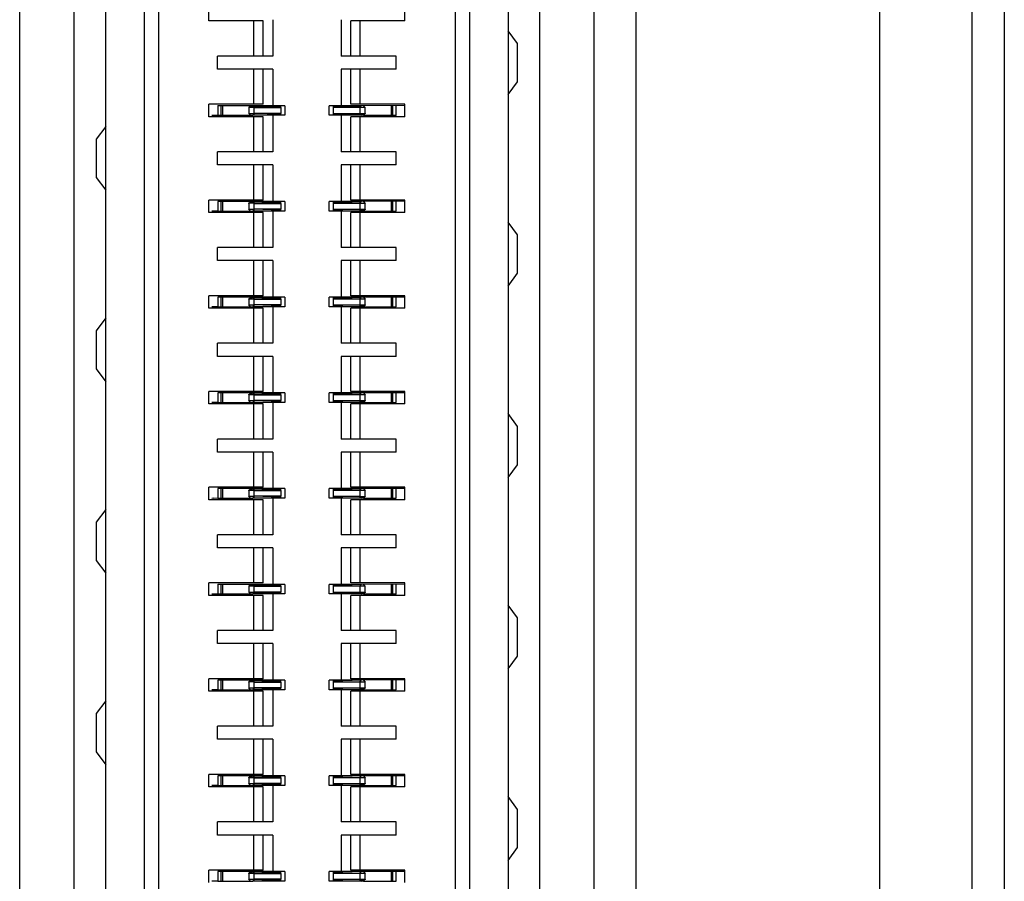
# Model space of a CAD drawing. Header units: inches. Extents: x 0 to 22, y 0 to 17.
# Tile 7 of 30: x 3.519 to 4.126, y 7.545 to 8.077. Entities that reach past the tile are written whole.
import ezdxf

# ---------------------------------------------------------------- set-up
doc = ezdxf.new("R2010")
doc.units = ezdxf.units.IN
doc.header["$LTSCALE"] = 1.21
doc.header["$MEASUREMENT"] = 0
doc.layers.get('0').update_dxf_attribs({"linetype": 'CONTINUOUS'})
doc.layers.add('DIMENSIONS', color=7, linetype='CONTINUOUS')
doc.styles.get("Standard").update_dxf_attribs({"font": 'txt', "width": 0.8})
doc.dimstyles.new('DIMSTYLE_2', dxfattribs={"dimtxt": 0.125, "dimasz": 0.18, "dimexe": 0.18, "dimexo": 0.0625, "dimgap": 0.09, "dimtad": 0, "dimtih": 1, "dimtoh": 1, "dimdec": 3, "dimzin": 4, "dimdsep": 46, "dimtxsty": 'STANDARD', "dimblk": '_FILLED', "dimblk1": '_FILLED', "dimblk2": '_FILLED', "dimcen": 0.09, "dimadec": 0, "dimazin": 0, "dimtp": 0.01, "dimtm": 0.01, "dimtfac": 1, "dimtdec": 3, "dimtofl": 0, "dimtmove": 0, "dimatfit": 3, "dimldrblk": '_FILLED', "dimfxl": 1, "dimtolj": 1, "dimtzin": 4, "dimarcsym": 0})

# ---------------------------------------------------------------- blocks, each defined once
blk = doc.blocks.new('*D4')
at = {"layer": 'DIMENSIONS', "color": 2, "linetype": 'CONTINUOUS'}
blk.add_line((3.50824, 8.99497), (2.65644, 8.99497), dxfattribs=at)
at = {"layer": 'DIMENSIONS', "color": 2, "linetype": 'CONTINUOUS', "insert": (2.59394, 9.05747), "char_height": 0.125, "width": 1.325, "attachment_point": 3, "line_spacing_factor": 0.9}
blk.add_mtext('2.500{\\Ftxt.shx;\\W1.000000;\\H0.125000; }[63.51]', dxfattribs=at)
blk = doc.blocks.new('_FILLED')
at = {"color": 0, "linetype": 'BYBLOCK'}
blk.add_solid([(0, 0), (-1, 0.1736), (-1, -0.1736)], dxfattribs=at)

msp = doc.modelspace()

# ---------------------------------------------------------------- linework, layer by layer
at = {"color": 6, "linetype": 'CONTINUOUS'}
for p, q in [((4.12594, 11.43849), (4.12594, 6.37249)), ((4.04894, 11.36149), (4.04894, 6.44949)), ((3.87301, 7.07962), (3.87301, 9.02056)), ((3.51868, 7.23722), (3.51868, 8.86309)), ((3.79624, 7.26958), (3.79624, 8.8306)), ((3.59545, 8.79659), (3.59545, 7.3036)), ((3.63541, 8.07578), (3.63541, 8.08346)), ((3.75627, 8.07578), (3.75627, 8.08346)), ((3.66887, 8.07578), (3.63541, 8.07578)), ((3.66297, 8.05413), (3.66297, 8.07578)), ((3.66887, 8.05413), (3.66887, 8.07578)), ((3.67478, 8.07657), (3.67478, 8.05413)), ((3.7169, 8.07657), (3.7169, 8.05413)), ((3.75627, 8.07578), (3.72281, 8.07578)), ((3.72281, 8.05413), (3.72281, 8.07578)), ((3.72872, 8.05413), (3.72872, 8.07578)), ((3.82576, 8.0619), (3.81986, 8.06978)), ((3.82576, 8.03828), (3.82576, 8.0619)), ((3.67478, 8.05413), (3.64072, 8.05413)), ((3.64072, 8.04606), (3.64072, 8.05413)), ((3.75096, 8.05413), (3.7169, 8.05413)), ((3.75096, 8.04606), (3.75096, 8.05413)), ((3.67478, 8.04606), (3.64072, 8.04606)), ((3.66297, 8.0244), (3.66297, 8.04606)), ((3.66887, 8.0244), (3.66887, 8.04606)), ((3.67478, 8.04606), (3.67478, 8.02362)), ((3.75096, 8.04606), (3.7169, 8.04606)), ((3.7169, 8.04606), (3.7169, 8.02362)), ((3.72281, 8.0244), (3.72281, 8.04606)), ((3.72872, 8.0244), (3.72872, 8.04606)), ((3.81986, 8.03041), (3.82576, 8.03828)), ((3.66887, 8.0244), (3.63541, 8.0244)), ((3.63541, 8.01673), (3.63541, 8.0244)), ((3.64086, 8.02357), (3.64085, 8.01956)), ((3.66105, 8.02352), (3.64085, 8.02352)), ((3.64387, 8.01761), (3.64387, 8.02352)), ((3.65997, 8.02249), (3.65983, 8.02235)), ((3.65994, 8.02234), (3.65994, 8.01879)), ((3.66333, 8.01879), (3.66333, 8.02234)), ((3.68223, 8.02352), (3.6797, 8.02352)), ((3.68226, 8.02352), (3.68226, 8.01761)), ((3.70943, 8.02352), (3.70943, 8.01761)), ((3.71198, 8.02352), (3.70963, 8.02352)), ((3.75627, 8.0244), (3.72281, 8.0244)), ((3.72835, 8.02234), (3.72928, 8.02352)), ((3.73174, 8.02234), (3.72835, 8.02234)), ((3.72835, 8.02234), (3.72835, 8.01879)), ((3.75627, 8.02362), (3.72928, 8.02352)), ((3.73063, 8.02352), (3.73174, 8.02234)), ((3.73174, 8.01879), (3.73174, 8.02234)), ((3.74781, 8.02352), (3.74781, 8.01761)), ((3.75627, 8.01673), (3.75627, 8.0244)), ((3.66887, 8.01673), (3.63541, 8.01673)), ((3.63848, 8.01757), (3.63722, 8.01754)), ((3.64085, 8.01756), (3.63848, 8.01754)), ((3.64085, 8.01956), (3.64085, 8.01756)), ((3.64085, 8.01761), (3.6624, 8.01761)), ((3.65994, 8.01879), (3.66333, 8.01879)), ((3.66105, 8.01761), (3.65994, 8.01879)), ((3.66333, 8.01879), (3.6624, 8.01761)), ((3.66297, 7.99507), (3.66297, 8.01673)), ((3.66887, 7.99507), (3.66887, 8.01673)), ((3.67478, 8.01751), (3.67478, 7.99507)), ((3.68223, 8.01761), (3.6797, 8.01761)), ((3.71198, 8.01761), (3.70963, 8.01761)), ((3.7169, 8.01751), (3.7169, 7.99507)), ((3.75627, 8.01673), (3.72281, 8.01673)), ((3.72281, 7.99507), (3.72281, 8.01673)), ((3.72872, 7.99507), (3.72872, 8.01673)), ((3.73063, 8.01761), (3.75083, 8.01761)), ((3.73167, 8.0186), (3.73183, 8.01875)), ((3.57183, 8.01072), (3.56592, 8.00285)), ((3.56592, 8.00285), (3.56592, 7.97923)), ((3.67478, 7.99507), (3.64072, 7.99507)), ((3.64072, 7.987), (3.64072, 7.99507)), ((3.75096, 7.99507), (3.7169, 7.99507)), ((3.75096, 7.987), (3.75096, 7.99507)), ((3.67478, 7.987), (3.64072, 7.987)), ((3.66297, 7.96535), (3.66297, 7.987)), ((3.66887, 7.96535), (3.66887, 7.987)), ((3.67478, 7.987), (3.67478, 7.96456)), ((3.75096, 7.987), (3.7169, 7.987)), ((3.7169, 7.987), (3.7169, 7.96456)), ((3.72281, 7.96535), (3.72281, 7.987)), ((3.72872, 7.96535), (3.72872, 7.987)), ((3.56592, 7.97923), (3.57183, 7.97135)), ((3.66887, 7.96535), (3.63541, 7.96535)), ((3.63541, 7.95767), (3.63541, 7.96535)), ((3.64086, 7.96451), (3.64085, 7.96051)), ((3.66105, 7.96446), (3.64085, 7.96446)), ((3.64387, 7.95856), (3.64387, 7.96446)), ((3.65997, 7.96343), (3.65983, 7.96329)), ((3.65994, 7.96328), (3.65994, 7.95974)), ((3.66333, 7.95974), (3.66333, 7.96328)), ((3.68223, 7.96446), (3.6797, 7.96446)), ((3.68226, 7.96446), (3.68226, 7.95856)), ((3.70943, 7.96446), (3.70943, 7.95856)), ((3.71198, 7.96446), (3.70963, 7.96446)), ((3.75627, 7.96535), (3.72281, 7.96535)), ((3.72835, 7.96328), (3.72928, 7.96446)), ((3.73174, 7.96328), (3.72835, 7.96328)), ((3.72835, 7.96328), (3.72835, 7.95974)), ((3.75627, 7.96456), (3.72928, 7.96446)), ((3.73063, 7.96446), (3.73174, 7.96328)), ((3.73174, 7.95974), (3.73174, 7.96328)), ((3.74781, 7.96446), (3.74781, 7.95856)), ((3.75627, 7.95767), (3.75627, 7.96535)), ((3.66887, 7.95767), (3.63541, 7.95767)), ((3.63848, 7.95851), (3.63722, 7.95848)), ((3.64085, 7.95851), (3.63848, 7.95848)), ((3.64085, 7.96051), (3.64085, 7.95851)), ((3.64085, 7.95856), (3.6624, 7.95856)), ((3.65994, 7.95974), (3.66333, 7.95974)), ((3.66105, 7.95856), (3.65994, 7.95974)), ((3.66333, 7.95974), (3.6624, 7.95856)), ((3.66297, 7.93602), (3.66297, 7.95767)), ((3.66887, 7.93602), (3.66887, 7.95767)), ((3.67478, 7.95846), (3.67478, 7.93602)), ((3.68223, 7.95856), (3.6797, 7.95856)), ((3.71198, 7.95856), (3.70963, 7.95856)), ((3.7169, 7.95846), (3.7169, 7.93602)), ((3.75627, 7.95767), (3.72281, 7.95767)), ((3.72281, 7.93602), (3.72281, 7.95767)), ((3.72872, 7.93602), (3.72872, 7.95767)), ((3.73063, 7.95856), (3.75083, 7.95856)), ((3.73167, 7.95955), (3.73183, 7.9597)), ((3.82576, 7.94379), (3.81986, 7.95167)), ((3.82576, 7.92017), (3.82576, 7.94379)), ((3.67478, 7.93602), (3.64072, 7.93602)), ((3.64072, 7.92795), (3.64072, 7.93602)), ((3.75096, 7.93602), (3.7169, 7.93602)), ((3.75096, 7.92795), (3.75096, 7.93602)), ((3.67478, 7.92795), (3.64072, 7.92795)), ((3.66297, 7.90629), (3.66297, 7.92795)), ((3.66887, 7.90629), (3.66887, 7.92795)), ((3.67478, 7.92795), (3.67478, 7.9055)), ((3.75096, 7.92795), (3.7169, 7.92795)), ((3.7169, 7.92795), (3.7169, 7.9055)), ((3.72281, 7.90629), (3.72281, 7.92795)), ((3.72872, 7.90629), (3.72872, 7.92795)), ((3.81986, 7.9123), (3.82576, 7.92017)), ((3.66887, 7.90629), (3.63541, 7.90629)), ((3.63541, 7.89862), (3.63541, 7.90629)), ((3.64086, 7.90546), (3.64085, 7.90145)), ((3.66105, 7.90541), (3.64085, 7.90541)), ((3.64085, 7.90145), (3.64085, 7.89945)), ((3.64387, 7.8995), (3.64387, 7.90541)), ((3.65997, 7.90438), (3.65983, 7.90424)), ((3.65994, 7.90423), (3.65994, 7.90068)), ((3.66333, 7.90068), (3.66333, 7.90423)), ((3.68223, 7.90541), (3.6797, 7.90541)), ((3.68226, 7.90541), (3.68226, 7.8995)), ((3.70943, 7.90541), (3.70943, 7.8995)), ((3.71198, 7.90541), (3.70963, 7.90541)), ((3.75627, 7.90629), (3.72281, 7.90629)), ((3.72835, 7.90423), (3.72928, 7.90541)), ((3.73174, 7.90423), (3.72835, 7.90423)), ((3.72835, 7.90423), (3.72835, 7.90068)), ((3.75627, 7.9055), (3.72928, 7.90541)), ((3.73063, 7.90541), (3.73174, 7.90423)), ((3.73174, 7.90068), (3.73174, 7.90423)), ((3.74781, 7.90541), (3.74781, 7.8995)), ((3.75627, 7.89862), (3.75627, 7.90629)), ((3.66887, 7.89862), (3.63541, 7.89862)), ((3.63848, 7.89946), (3.63722, 7.89943)), ((3.64085, 7.89945), (3.63848, 7.89943)), ((3.64085, 7.8995), (3.6624, 7.8995)), ((3.65994, 7.90068), (3.66333, 7.90068)), ((3.66105, 7.8995), (3.65994, 7.90068)), ((3.66333, 7.90068), (3.6624, 7.8995)), ((3.66297, 7.87696), (3.66297, 7.89862)), ((3.66887, 7.87696), (3.66887, 7.89862)), ((3.67478, 7.8994), (3.67478, 7.87696)), ((3.68223, 7.8995), (3.6797, 7.8995)), ((3.71198, 7.8995), (3.70963, 7.8995)), ((3.7169, 7.8994), (3.7169, 7.87696)), ((3.75627, 7.89862), (3.72281, 7.89862)), ((3.72281, 7.87696), (3.72281, 7.89862)), ((3.72872, 7.87696), (3.72872, 7.89862)), ((3.73063, 7.8995), (3.75083, 7.8995)), ((3.73167, 7.90049), (3.73183, 7.90064)), ((3.57183, 7.89261), (3.56592, 7.88474)), ((3.56592, 7.88474), (3.56592, 7.86112)), ((3.67478, 7.87696), (3.64072, 7.87696)), ((3.64072, 7.86889), (3.64072, 7.87696)), ((3.75096, 7.87696), (3.7169, 7.87696)), ((3.75096, 7.86889), (3.75096, 7.87696)), ((3.67478, 7.86889), (3.64072, 7.86889)), ((3.66297, 7.84724), (3.66297, 7.86889)), ((3.66887, 7.84724), (3.66887, 7.86889)), ((3.67478, 7.86889), (3.67478, 7.84645)), ((3.75096, 7.86889), (3.7169, 7.86889)), ((3.7169, 7.86889), (3.7169, 7.84645)), ((3.72281, 7.84724), (3.72281, 7.86889)), ((3.72872, 7.84724), (3.72872, 7.86889)), ((3.56592, 7.86112), (3.57183, 7.85324)), ((3.66887, 7.84724), (3.63541, 7.84724)), ((3.63541, 7.83956), (3.63541, 7.84724)), ((3.64086, 7.8464), (3.64085, 7.8424)), ((3.66105, 7.84635), (3.64085, 7.84635)), ((3.64387, 7.84045), (3.64387, 7.84635)), ((3.68223, 7.84635), (3.6797, 7.84635)), ((3.68226, 7.84635), (3.68226, 7.84045)), ((3.70943, 7.84635), (3.70943, 7.84045)), ((3.71198, 7.84635), (3.70963, 7.84635)), ((3.75627, 7.84724), (3.72281, 7.84724)), ((3.72835, 7.84517), (3.72928, 7.84635)), ((3.75627, 7.84645), (3.72928, 7.84635)), ((3.73063, 7.84635), (3.73174, 7.84517)), ((3.74781, 7.84635), (3.74781, 7.84045)), ((3.75627, 7.83956), (3.75627, 7.84724)), ((3.63848, 7.8404), (3.63722, 7.84037)), ((3.64085, 7.8404), (3.63848, 7.84037)), ((3.64085, 7.8424), (3.64085, 7.8404)), ((3.64085, 7.84045), (3.6624, 7.84045)), ((3.65997, 7.84532), (3.65983, 7.84518)), ((3.65994, 7.84517), (3.65994, 7.84163)), ((3.65994, 7.84163), (3.66333, 7.84163)), ((3.66105, 7.84045), (3.65994, 7.84163)), ((3.66333, 7.84163), (3.6624, 7.84045)), ((3.66333, 7.84163), (3.66333, 7.84517)), ((3.67478, 7.84035), (3.67478, 7.81791)), ((3.68223, 7.84045), (3.6797, 7.84045)), ((3.71198, 7.84045), (3.70963, 7.84045)), ((3.7169, 7.84035), (3.7169, 7.81791)), ((3.73174, 7.84517), (3.72835, 7.84517)), ((3.72835, 7.84517), (3.72835, 7.84163)), ((3.73063, 7.84045), (3.75083, 7.84045)), ((3.73167, 7.84144), (3.73183, 7.84159)), ((3.73174, 7.84163), (3.73174, 7.84517)), ((3.66887, 7.83956), (3.63541, 7.83956)), ((3.66297, 7.81791), (3.66297, 7.83956)), ((3.66887, 7.81791), (3.66887, 7.83956)), ((3.75627, 7.83956), (3.72281, 7.83956)), ((3.72281, 7.81791), (3.72281, 7.83956)), ((3.72872, 7.81791), (3.72872, 7.83956)), ((3.82576, 7.82568), (3.81986, 7.83356)), ((3.82576, 7.80206), (3.82576, 7.82568)), ((3.67478, 7.81791), (3.64072, 7.81791)), ((3.64072, 7.80984), (3.64072, 7.81791)), ((3.75096, 7.81791), (3.7169, 7.81791)), ((3.75096, 7.80984), (3.75096, 7.81791)), ((3.67478, 7.80984), (3.64072, 7.80984)), ((3.66297, 7.78818), (3.66297, 7.80984)), ((3.66887, 7.78818), (3.66887, 7.80984)), ((3.67478, 7.80984), (3.67478, 7.78739)), ((3.75096, 7.80984), (3.7169, 7.80984)), ((3.7169, 7.80984), (3.7169, 7.78739)), ((3.72281, 7.78818), (3.72281, 7.80984)), ((3.72872, 7.78818), (3.72872, 7.80984)), ((3.81986, 7.79419), (3.82576, 7.80206)), ((3.66887, 7.78818), (3.63541, 7.78818)), ((3.63541, 7.7805), (3.63541, 7.78818)), ((3.64086, 7.78735), (3.64085, 7.78334)), ((3.66105, 7.7873), (3.64085, 7.7873)), ((3.64387, 7.78139), (3.64387, 7.7873)), ((3.65997, 7.78627), (3.65983, 7.78613)), ((3.65994, 7.78612), (3.65994, 7.78257)), ((3.66333, 7.78257), (3.66333, 7.78612)), ((3.68223, 7.7873), (3.6797, 7.7873)), ((3.68226, 7.7873), (3.68226, 7.78139)), ((3.70943, 7.7873), (3.70943, 7.78139)), ((3.71198, 7.7873), (3.70963, 7.7873)), ((3.75627, 7.78818), (3.72281, 7.78818)), ((3.72835, 7.78612), (3.72928, 7.7873)), ((3.73174, 7.78612), (3.72835, 7.78612)), ((3.72835, 7.78612), (3.72835, 7.78257)), ((3.75627, 7.78739), (3.72928, 7.7873)), ((3.73063, 7.7873), (3.73174, 7.78612)), ((3.73174, 7.78257), (3.73174, 7.78612)), ((3.74781, 7.7873), (3.74781, 7.78139)), ((3.75627, 7.7805), (3.75627, 7.78818)), ((3.66887, 7.7805), (3.63541, 7.7805)), ((3.63848, 7.78135), (3.63722, 7.78132)), ((3.64085, 7.78134), (3.63848, 7.78132)), ((3.64085, 7.78334), (3.64085, 7.78134)), ((3.64085, 7.78139), (3.6624, 7.78139)), ((3.65994, 7.78257), (3.66333, 7.78257)), ((3.66105, 7.78139), (3.65994, 7.78257)), ((3.66333, 7.78257), (3.6624, 7.78139)), ((3.66297, 7.75885), (3.66297, 7.7805)), ((3.66887, 7.75885), (3.66887, 7.7805)), ((3.67478, 7.78129), (3.67478, 7.75885)), ((3.68223, 7.78139), (3.6797, 7.78139)), ((3.71198, 7.78139), (3.70963, 7.78139)), ((3.7169, 7.78129), (3.7169, 7.75885)), ((3.75627, 7.7805), (3.72281, 7.7805)), ((3.72281, 7.75885), (3.72281, 7.7805)), ((3.72872, 7.75885), (3.72872, 7.7805)), ((3.73063, 7.78139), (3.75083, 7.78139)), ((3.73167, 7.78238), (3.73183, 7.78253)), ((3.57183, 7.7745), (3.56592, 7.76663)), ((3.56592, 7.76663), (3.56592, 7.743)), ((3.67478, 7.75885), (3.64072, 7.75885)), ((3.64072, 7.75078), (3.64072, 7.75885)), ((3.75096, 7.75885), (3.7169, 7.75885)), ((3.75096, 7.75078), (3.75096, 7.75885)), ((3.67478, 7.75078), (3.64072, 7.75078)), ((3.66297, 7.72913), (3.66297, 7.75078)), ((3.66887, 7.72913), (3.66887, 7.75078)), ((3.67478, 7.75078), (3.67478, 7.72834)), ((3.75096, 7.75078), (3.7169, 7.75078)), ((3.7169, 7.75078), (3.7169, 7.72834)), ((3.72281, 7.72913), (3.72281, 7.75078)), ((3.72872, 7.72913), (3.72872, 7.75078)), ((3.56592, 7.743), (3.57183, 7.73513)), ((3.66887, 7.72913), (3.63541, 7.72913)), ((3.63541, 7.72145), (3.63541, 7.72913)), ((3.64086, 7.72829), (3.64085, 7.72429)), ((3.66105, 7.72824), (3.64085, 7.72824)), ((3.64387, 7.72234), (3.64387, 7.72824)), ((3.65997, 7.72721), (3.65983, 7.72707)), ((3.65994, 7.72706), (3.65994, 7.72352)), ((3.66333, 7.72352), (3.66333, 7.72706)), ((3.68223, 7.72824), (3.6797, 7.72824)), ((3.68226, 7.72824), (3.68226, 7.72234)), ((3.70943, 7.72824), (3.70943, 7.72234)), ((3.71198, 7.72824), (3.70963, 7.72824)), ((3.75627, 7.72913), (3.72281, 7.72913)), ((3.72835, 7.72706), (3.72928, 7.72824)), ((3.73174, 7.72706), (3.72835, 7.72706)), ((3.72835, 7.72706), (3.72835, 7.72352)), ((3.75627, 7.72834), (3.72928, 7.72824)), ((3.73063, 7.72824), (3.73174, 7.72706)), ((3.73174, 7.72352), (3.73174, 7.72706)), ((3.74781, 7.72824), (3.74781, 7.72234)), ((3.75627, 7.72145), (3.75627, 7.72913)), ((3.66887, 7.72145), (3.63541, 7.72145)), ((3.63848, 7.72229), (3.63722, 7.72226)), ((3.64085, 7.72229), (3.63848, 7.72226)), ((3.64085, 7.72429), (3.64085, 7.72228)), ((3.64085, 7.72234), (3.6624, 7.72234)), ((3.65994, 7.72352), (3.66333, 7.72352)), ((3.66105, 7.72234), (3.65994, 7.72352)), ((3.66333, 7.72352), (3.6624, 7.72234)), ((3.66297, 7.6998), (3.66297, 7.72145)), ((3.66887, 7.6998), (3.66887, 7.72145)), ((3.67478, 7.72224), (3.67478, 7.6998)), ((3.68223, 7.72234), (3.6797, 7.72234)), ((3.71198, 7.72234), (3.70963, 7.72234)), ((3.7169, 7.72224), (3.7169, 7.6998)), ((3.75627, 7.72145), (3.72281, 7.72145)), ((3.72281, 7.6998), (3.72281, 7.72145)), ((3.72872, 7.6998), (3.72872, 7.72145)), ((3.73063, 7.72234), (3.75083, 7.72234)), ((3.73167, 7.72333), (3.73183, 7.72348)), ((3.82576, 7.70757), (3.81986, 7.71545)), ((3.82576, 7.68395), (3.82576, 7.70757)), ((3.67478, 7.6998), (3.64072, 7.6998)), ((3.64072, 7.69173), (3.64072, 7.6998)), ((3.75096, 7.6998), (3.7169, 7.6998)), ((3.75096, 7.69173), (3.75096, 7.6998)), ((3.67478, 7.69173), (3.64072, 7.69173)), ((3.66297, 7.67007), (3.66297, 7.69173)), ((3.66887, 7.67007), (3.66887, 7.69173)), ((3.67478, 7.69173), (3.67478, 7.66928)), ((3.75096, 7.69173), (3.7169, 7.69173)), ((3.7169, 7.69173), (3.7169, 7.66928)), ((3.72281, 7.67007), (3.72281, 7.69173)), ((3.72872, 7.67007), (3.72872, 7.69173)), ((3.81986, 7.67608), (3.82576, 7.68395)), ((3.66887, 7.67007), (3.63541, 7.67007)), ((3.63541, 7.66239), (3.63541, 7.67007)), ((3.75627, 7.67007), (3.72281, 7.67007)), ((3.75627, 7.66239), (3.75627, 7.67007)), ((3.64086, 7.66924), (3.64085, 7.66523)), ((3.66105, 7.66919), (3.64085, 7.66919)), ((3.64085, 7.66523), (3.64085, 7.66323)), ((3.64387, 7.66328), (3.64387, 7.66919)), ((3.65997, 7.66816), (3.65983, 7.66802)), ((3.65994, 7.668), (3.65994, 7.66446)), ((3.65994, 7.66446), (3.66333, 7.66446)), ((3.66105, 7.66328), (3.65994, 7.66446)), ((3.66333, 7.66446), (3.6624, 7.66328)), ((3.66333, 7.66446), (3.66333, 7.668)), ((3.68223, 7.66919), (3.6797, 7.66919)), ((3.68226, 7.66919), (3.68226, 7.66328)), ((3.70943, 7.66919), (3.70943, 7.66328)), ((3.71198, 7.66919), (3.70963, 7.66919)), ((3.72835, 7.668), (3.72928, 7.66919)), ((3.73174, 7.668), (3.72835, 7.668)), ((3.72835, 7.668), (3.72835, 7.66446)), ((3.75627, 7.66928), (3.72928, 7.66919)), ((3.73063, 7.66919), (3.73174, 7.668)), ((3.73167, 7.66427), (3.73183, 7.66442)), ((3.73174, 7.66446), (3.73174, 7.668)), ((3.74781, 7.66919), (3.74781, 7.66328)), ((3.66887, 7.66239), (3.63541, 7.66239)), ((3.63848, 7.66324), (3.63722, 7.66321)), ((3.64085, 7.66323), (3.63848, 7.66321)), ((3.64085, 7.66328), (3.6624, 7.66328)), ((3.66297, 7.64074), (3.66297, 7.66239)), ((3.66887, 7.64074), (3.66887, 7.66239)), ((3.67478, 7.66318), (3.67478, 7.64074)), ((3.68223, 7.66328), (3.6797, 7.66328)), ((3.71198, 7.66328), (3.70963, 7.66328)), ((3.7169, 7.66318), (3.7169, 7.64074)), ((3.75627, 7.66239), (3.72281, 7.66239)), ((3.72281, 7.64074), (3.72281, 7.66239)), ((3.72872, 7.64074), (3.72872, 7.66239)), ((3.73063, 7.66328), (3.75083, 7.66328)), ((3.57183, 7.65639), (3.56592, 7.64852)), ((3.56592, 7.64852), (3.56592, 7.62489)), ((3.67478, 7.64074), (3.64072, 7.64074)), ((3.64072, 7.63267), (3.64072, 7.64074)), ((3.75096, 7.64074), (3.7169, 7.64074)), ((3.75096, 7.63267), (3.75096, 7.64074)), ((3.67478, 7.63267), (3.64072, 7.63267)), ((3.66297, 7.61102), (3.66297, 7.63267)), ((3.66887, 7.61102), (3.66887, 7.63267)), ((3.67478, 7.63267), (3.67478, 7.61023)), ((3.75096, 7.63267), (3.7169, 7.63267)), ((3.7169, 7.63267), (3.7169, 7.61023)), ((3.72281, 7.61102), (3.72281, 7.63267)), ((3.72872, 7.61102), (3.72872, 7.63267)), ((3.56592, 7.62489), (3.57183, 7.61702)), ((3.66887, 7.61102), (3.63541, 7.61102)), ((3.63541, 7.60334), (3.63541, 7.61102)), ((3.64086, 7.61018), (3.64085, 7.60618)), ((3.66105, 7.61013), (3.64085, 7.61013)), ((3.64387, 7.60423), (3.64387, 7.61013)), ((3.68223, 7.61013), (3.6797, 7.61013)), ((3.68226, 7.61013), (3.68226, 7.60423)), ((3.70943, 7.61013), (3.70943, 7.60423)), ((3.71198, 7.61013), (3.70963, 7.61013)), ((3.75627, 7.61102), (3.72281, 7.61102)), ((3.72835, 7.60895), (3.72928, 7.61013)), ((3.75627, 7.61023), (3.72928, 7.61013)), ((3.73063, 7.61013), (3.73174, 7.60895)), ((3.74781, 7.61013), (3.74781, 7.60423)), ((3.75627, 7.60334), (3.75627, 7.61102)), ((3.66887, 7.60334), (3.63541, 7.60334)), ((3.63848, 7.60418), (3.63722, 7.60415)), ((3.64085, 7.60418), (3.63848, 7.60415)), ((3.64085, 7.60618), (3.64085, 7.60417)), ((3.64085, 7.60423), (3.6624, 7.60423)), ((3.65997, 7.6091), (3.65983, 7.60896)), ((3.65994, 7.60895), (3.65994, 7.60541)), ((3.65994, 7.60541), (3.66333, 7.60541)), ((3.66105, 7.60423), (3.65994, 7.60541)), ((3.66333, 7.60541), (3.6624, 7.60423)), ((3.66297, 7.58169), (3.66297, 7.60334)), ((3.66333, 7.60541), (3.66333, 7.60895)), ((3.66887, 7.58169), (3.66887, 7.60334)), ((3.67478, 7.60413), (3.67478, 7.58169)), ((3.68223, 7.60423), (3.6797, 7.60423)), ((3.71198, 7.60423), (3.70963, 7.60423)), ((3.7169, 7.60413), (3.7169, 7.58169)), ((3.75627, 7.60334), (3.72281, 7.60334)), ((3.72281, 7.58169), (3.72281, 7.60334)), ((3.73174, 7.60895), (3.72835, 7.60895)), ((3.72835, 7.60895), (3.72835, 7.60541)), ((3.72872, 7.58169), (3.72872, 7.60334)), ((3.73063, 7.60423), (3.75083, 7.60423)), ((3.73167, 7.60522), (3.73183, 7.60537)), ((3.73174, 7.60541), (3.73174, 7.60895)), ((3.82576, 7.58946), (3.81986, 7.59734)), ((3.82576, 7.56584), (3.82576, 7.58946)), ((3.67478, 7.58169), (3.64072, 7.58169)), ((3.64072, 7.57362), (3.64072, 7.58169)), ((3.75096, 7.58169), (3.7169, 7.58169)), ((3.75096, 7.57362), (3.75096, 7.58169)), ((3.67478, 7.57362), (3.64072, 7.57362)), ((3.66297, 7.55196), (3.66297, 7.57362)), ((3.66887, 7.55196), (3.66887, 7.57362)), ((3.67478, 7.57362), (3.67478, 7.55117)), ((3.75096, 7.57362), (3.7169, 7.57362)), ((3.7169, 7.57362), (3.7169, 7.55117)), ((3.72281, 7.55196), (3.72281, 7.57362)), ((3.72872, 7.55196), (3.72872, 7.57362)), ((3.81986, 7.55797), (3.82576, 7.56584)), ((3.66887, 7.55196), (3.63541, 7.55196)), ((3.63541, 7.54428), (3.63541, 7.55196)), ((3.64086, 7.55113), (3.64085, 7.54712)), ((3.66105, 7.55108), (3.64085, 7.55108)), ((3.64387, 7.54517), (3.64387, 7.55108)), ((3.65997, 7.55005), (3.65983, 7.54991)), ((3.65994, 7.54989), (3.65994, 7.54635)), ((3.66333, 7.54635), (3.66333, 7.54989)), ((3.68223, 7.55108), (3.6797, 7.55108)), ((3.68226, 7.55108), (3.68226, 7.54517)), ((3.70943, 7.55108), (3.70943, 7.54517)), ((3.71198, 7.55108), (3.70963, 7.55108)), ((3.75627, 7.55196), (3.72281, 7.55196)), ((3.72835, 7.54989), (3.72928, 7.55108)), ((3.73174, 7.54989), (3.72835, 7.54989)), ((3.72835, 7.54989), (3.72835, 7.54635)), ((3.75627, 7.55117), (3.72928, 7.55108)), ((3.73063, 7.55108), (3.73174, 7.54989)), ((3.73174, 7.54635), (3.73174, 7.54989)), ((3.74781, 7.55108), (3.74781, 7.54517)), ((3.75627, 7.54428), (3.75627, 7.55196)), ((3.63848, 7.54513), (3.63722, 7.5451)), ((3.64085, 7.54512), (3.63848, 7.5451)), ((3.64085, 7.54712), (3.64085, 7.54512)), ((3.64085, 7.54517), (3.6624, 7.54517)), ((3.65994, 7.54635), (3.66333, 7.54635)), ((3.66105, 7.54517), (3.65994, 7.54635)), ((3.66333, 7.54635), (3.6624, 7.54517)), ((3.68223, 7.54517), (3.6797, 7.54517)), ((3.71198, 7.54517), (3.70963, 7.54517)), ((3.73063, 7.54517), (3.75083, 7.54517)), ((3.73167, 7.54616), (3.73183, 7.54631))]:
    msp.add_line(p, q, dxfattribs=at)
at = {"color": 9, "linetype": 'CONTINUOUS'}
for p, q in [((4.10612, 6.49972), (4.10612, 11.31126)), ((3.81986, 8.8306), (3.81986, 7.26958)), ((3.83954, 7.26958), (3.83954, 8.8306)), ((3.78738, 7.28487), (3.78738, 8.81531)), ((3.55214, 8.79659), (3.55214, 7.3036)), ((3.57183, 7.3036), (3.57183, 8.79659)), ((3.60431, 8.78303), (3.60431, 7.31715)), ((3.64278, 8.02352), (3.64278, 8.01761)), ((3.6624, 8.02352), (3.66333, 8.02234)), ((3.6797, 8.02234), (3.6797, 8.01879)), ((3.71198, 8.02234), (3.71198, 8.01879)), ((3.7489, 8.01761), (3.7489, 8.02352)), ((3.75082, 8.02156), (3.75082, 8.02357)), ((3.72928, 8.01761), (3.72835, 8.01879)), ((3.75081, 8.01756), (3.75082, 8.02156)), ((3.64278, 7.96446), (3.64278, 7.95856)), ((3.6624, 7.96446), (3.66333, 7.96328)), ((3.6797, 7.96328), (3.6797, 7.95974)), ((3.71198, 7.96328), (3.71198, 7.95974)), ((3.7489, 7.95856), (3.7489, 7.96446)), ((3.75081, 7.9585), (3.75082, 7.96251)), ((3.75082, 7.96251), (3.75082, 7.96451)), ((3.72928, 7.95856), (3.72835, 7.95974)), ((3.64278, 7.90541), (3.64278, 7.8995)), ((3.6624, 7.90541), (3.66333, 7.90423)), ((3.6797, 7.90423), (3.6797, 7.90068)), ((3.71198, 7.90423), (3.71198, 7.90068)), ((3.7489, 7.8995), (3.7489, 7.90541)), ((3.75081, 7.89945), (3.75082, 7.90345)), ((3.75082, 7.90345), (3.75082, 7.90546)), ((3.72928, 7.8995), (3.72835, 7.90068)), ((3.64278, 7.84635), (3.64278, 7.84045)), ((3.6624, 7.84635), (3.66333, 7.84517)), ((3.7489, 7.84045), (3.7489, 7.84635)), ((3.75082, 7.8444), (3.75082, 7.8464)), ((3.6797, 7.84517), (3.6797, 7.84163)), ((3.71198, 7.84517), (3.71198, 7.84163)), ((3.72928, 7.84045), (3.72835, 7.84163)), ((3.75081, 7.84039), (3.75082, 7.8444)), ((3.64278, 7.7873), (3.64278, 7.78139)), ((3.6624, 7.7873), (3.66333, 7.78612)), ((3.6797, 7.78612), (3.6797, 7.78257)), ((3.71198, 7.78612), (3.71198, 7.78257)), ((3.7489, 7.78139), (3.7489, 7.7873)), ((3.75082, 7.78534), (3.75082, 7.78735)), ((3.72928, 7.78139), (3.72835, 7.78257)), ((3.75081, 7.78134), (3.75082, 7.78534)), ((3.64278, 7.72824), (3.64278, 7.72234)), ((3.6624, 7.72824), (3.66333, 7.72706)), ((3.6797, 7.72706), (3.6797, 7.72352)), ((3.71198, 7.72706), (3.71198, 7.72352)), ((3.7489, 7.72234), (3.7489, 7.72824)), ((3.75081, 7.72228), (3.75082, 7.72629)), ((3.75082, 7.72629), (3.75082, 7.72829)), ((3.72928, 7.72234), (3.72835, 7.72352)), ((3.64278, 7.66919), (3.64278, 7.66328)), ((3.6624, 7.66919), (3.66333, 7.668)), ((3.6797, 7.668), (3.6797, 7.66446)), ((3.71198, 7.668), (3.71198, 7.66446)), ((3.72928, 7.66328), (3.72835, 7.66446)), ((3.7489, 7.66328), (3.7489, 7.66919)), ((3.75081, 7.66323), (3.75082, 7.66723)), ((3.75082, 7.66723), (3.75082, 7.66924)), ((3.64278, 7.61013), (3.64278, 7.60423)), ((3.6624, 7.61013), (3.66333, 7.60895)), ((3.7489, 7.60423), (3.7489, 7.61013)), ((3.75082, 7.60818), (3.75082, 7.61018)), ((3.6797, 7.60895), (3.6797, 7.60541)), ((3.71198, 7.60895), (3.71198, 7.60541)), ((3.72928, 7.60423), (3.72835, 7.60541)), ((3.75081, 7.60417), (3.75082, 7.60818)), ((3.64278, 7.55108), (3.64278, 7.54517)), ((3.6624, 7.55108), (3.66333, 7.54989)), ((3.6797, 7.54989), (3.6797, 7.54635)), ((3.71198, 7.54989), (3.71198, 7.54635)), ((3.7489, 7.54517), (3.7489, 7.55108)), ((3.75081, 7.54512), (3.75082, 7.54912)), ((3.75082, 7.54912), (3.75082, 7.55113)), ((3.72928, 7.54517), (3.72835, 7.54635))]:
    msp.add_line(p, q, dxfattribs=at)
at = {"color": 7, "linetype": 'CONTINUOUS'}
for p, q in [((3.8986, 9.04209), (3.8986, 7.05822)), ((3.66033, 8.02236), (3.65984, 8.02236)), ((3.65984, 8.02235), (3.65994, 8.02234)), ((3.66105, 8.02352), (3.65994, 8.02234)), ((3.65994, 8.02234), (3.65997, 8.02249)), ((3.65999, 8.02248), (3.66173, 8.02314)), ((3.66238, 8.02237), (3.66003, 8.02237)), ((3.66329, 8.02238), (3.66033, 8.02236)), ((3.6797, 8.02352), (3.66105, 8.02352)), ((3.66173, 8.02314), (3.66238, 8.02354)), ((3.66333, 8.02234), (3.66238, 8.02237)), ((3.6624, 8.02352), (3.67924, 8.02293)), ((3.67924, 8.02293), (3.66333, 8.02234)), ((3.66333, 8.02234), (3.6797, 8.02234)), ((3.6797, 8.02234), (3.6797, 8.02352)), ((3.72928, 8.02352), (3.71198, 8.02352)), ((3.71198, 8.02352), (3.71198, 8.02234)), ((3.72835, 8.02234), (3.71198, 8.02234)), ((3.71244, 8.02293), (3.72928, 8.02352)), ((3.72835, 8.02234), (3.71244, 8.02293)), ((3.6624, 8.01761), (3.67924, 8.0182)), ((3.6797, 8.01761), (3.6624, 8.01761)), ((3.6797, 8.01879), (3.66333, 8.01879)), ((3.67924, 8.0182), (3.66333, 8.01879)), ((3.6797, 8.01761), (3.6797, 8.01879)), ((3.71198, 8.01879), (3.72835, 8.01879)), ((3.71198, 8.01879), (3.71198, 8.01761)), ((3.73078, 8.01761), (3.71198, 8.01761)), ((3.72835, 8.01879), (3.71244, 8.0182)), ((3.71244, 8.0182), (3.72928, 8.01761)), ((3.72835, 8.01879), (3.72967, 8.01876)), ((3.72835, 8.01879), (3.72969, 8.01876)), ((3.72992, 8.01796), (3.7293, 8.01759)), ((3.72967, 8.01876), (3.73102, 8.01877)), ((3.72969, 8.01876), (3.73101, 8.01877)), ((3.73165, 8.01861), (3.72992, 8.01796)), ((3.73174, 8.01879), (3.73063, 8.01761)), ((3.73101, 8.01877), (3.73178, 8.01876)), ((3.73102, 8.01877), (3.7318, 8.01876)), ((3.7317, 8.01875), (3.73167, 8.0186)), ((3.73183, 8.01876), (3.7317, 8.01875)), ((3.66033, 7.96331), (3.65984, 7.9633)), ((3.65984, 7.9633), (3.65994, 7.96328)), ((3.66105, 7.96446), (3.65994, 7.96328)), ((3.65994, 7.96328), (3.65997, 7.96343)), ((3.65999, 7.96343), (3.66173, 7.96409)), ((3.66238, 7.96331), (3.66003, 7.96331)), ((3.66329, 7.96332), (3.66033, 7.96331)), ((3.6797, 7.96446), (3.66105, 7.96446)), ((3.66173, 7.96409), (3.66238, 7.96449)), ((3.66333, 7.96328), (3.66238, 7.96331)), ((3.6624, 7.96446), (3.67924, 7.96387)), ((3.67924, 7.96387), (3.66333, 7.96328)), ((3.66333, 7.96328), (3.6797, 7.96328)), ((3.6797, 7.96328), (3.6797, 7.96446)), ((3.72928, 7.96446), (3.71198, 7.96446)), ((3.71198, 7.96446), (3.71198, 7.96328)), ((3.72835, 7.96328), (3.71198, 7.96328)), ((3.71244, 7.96387), (3.72928, 7.96446)), ((3.72835, 7.96328), (3.71244, 7.96387)), ((3.6624, 7.95856), (3.67924, 7.95915)), ((3.6797, 7.95856), (3.6624, 7.95856)), ((3.6797, 7.95974), (3.66333, 7.95974)), ((3.67924, 7.95915), (3.66333, 7.95974)), ((3.6797, 7.95856), (3.6797, 7.95974)), ((3.71198, 7.95974), (3.72835, 7.95974)), ((3.71198, 7.95974), (3.71198, 7.95856)), ((3.73078, 7.95856), (3.71198, 7.95856)), ((3.72835, 7.95974), (3.71244, 7.95915)), ((3.71244, 7.95915), (3.72928, 7.95856)), ((3.72835, 7.95974), (3.72967, 7.95971)), ((3.72835, 7.95974), (3.72969, 7.9597)), ((3.72992, 7.9589), (3.7293, 7.95853)), ((3.72967, 7.95971), (3.73102, 7.95972)), ((3.72969, 7.9597), (3.73101, 7.95972)), ((3.73165, 7.95955), (3.72992, 7.9589)), ((3.73174, 7.95974), (3.73063, 7.95856)), ((3.73101, 7.95972), (3.73178, 7.9597)), ((3.73102, 7.95972), (3.7318, 7.9597)), ((3.7317, 7.95969), (3.73167, 7.95955)), ((3.73183, 7.9597), (3.7317, 7.95969)), ((3.66033, 7.90425), (3.65984, 7.90425)), ((3.65984, 7.90424), (3.65994, 7.90423)), ((3.66105, 7.90541), (3.65994, 7.90423)), ((3.65994, 7.90423), (3.65997, 7.90438)), ((3.65999, 7.90437), (3.66173, 7.90503)), ((3.66238, 7.90426), (3.66003, 7.90426)), ((3.66329, 7.90427), (3.66033, 7.90425)), ((3.6797, 7.90541), (3.66105, 7.90541)), ((3.66173, 7.90503), (3.66238, 7.90543)), ((3.66333, 7.90423), (3.66238, 7.90426)), ((3.6624, 7.90541), (3.67924, 7.90482)), ((3.67924, 7.90482), (3.66333, 7.90423)), ((3.66333, 7.90423), (3.6797, 7.90423)), ((3.6797, 7.90423), (3.6797, 7.90541)), ((3.72928, 7.90541), (3.71198, 7.90541)), ((3.71198, 7.90541), (3.71198, 7.90423)), ((3.72835, 7.90423), (3.71198, 7.90423)), ((3.71244, 7.90482), (3.72928, 7.90541)), ((3.72835, 7.90423), (3.71244, 7.90482)), ((3.6624, 7.8995), (3.67924, 7.90009)), ((3.6797, 7.8995), (3.6624, 7.8995)), ((3.6797, 7.90068), (3.66333, 7.90068)), ((3.67924, 7.90009), (3.66333, 7.90068)), ((3.6797, 7.8995), (3.6797, 7.90068)), ((3.71198, 7.90068), (3.72835, 7.90068)), ((3.71198, 7.90068), (3.71198, 7.8995)), ((3.73078, 7.8995), (3.71198, 7.8995)), ((3.72835, 7.90068), (3.71244, 7.90009)), ((3.71244, 7.90009), (3.72928, 7.8995)), ((3.72835, 7.90068), (3.72967, 7.90065)), ((3.72835, 7.90068), (3.72969, 7.90065)), ((3.72992, 7.89985), (3.7293, 7.89948)), ((3.72967, 7.90065), (3.73102, 7.90066)), ((3.72969, 7.90065), (3.73101, 7.90066)), ((3.73165, 7.9005), (3.72992, 7.89985)), ((3.73174, 7.90068), (3.73063, 7.8995)), ((3.73101, 7.90066), (3.73178, 7.90065)), ((3.73102, 7.90066), (3.7318, 7.90065)), ((3.7317, 7.90064), (3.73167, 7.90049)), ((3.73183, 7.90065), (3.7317, 7.90064)), ((3.66105, 7.84635), (3.65994, 7.84517)), ((3.6797, 7.84635), (3.66105, 7.84635)), ((3.66173, 7.84598), (3.66238, 7.84638)), ((3.6624, 7.84635), (3.67924, 7.84576)), ((3.6797, 7.84517), (3.6797, 7.84635)), ((3.72928, 7.84635), (3.71198, 7.84635)), ((3.71198, 7.84635), (3.71198, 7.84517)), ((3.71244, 7.84576), (3.72928, 7.84635)), ((3.66033, 7.8452), (3.65984, 7.84519)), ((3.65984, 7.84519), (3.65994, 7.84517)), ((3.65994, 7.84517), (3.65997, 7.84532)), ((3.65999, 7.84532), (3.66173, 7.84598)), ((3.66238, 7.8452), (3.66003, 7.8452)), ((3.66329, 7.84521), (3.66033, 7.8452)), ((3.66333, 7.84517), (3.66238, 7.8452)), ((3.6624, 7.84045), (3.67924, 7.84104)), ((3.6797, 7.84045), (3.6624, 7.84045)), ((3.67924, 7.84576), (3.66333, 7.84517)), ((3.66333, 7.84517), (3.6797, 7.84517)), ((3.6797, 7.84163), (3.66333, 7.84163)), ((3.67924, 7.84104), (3.66333, 7.84163)), ((3.6797, 7.84045), (3.6797, 7.84163)), ((3.72835, 7.84517), (3.71198, 7.84517)), ((3.71198, 7.84163), (3.72835, 7.84163)), ((3.71198, 7.84163), (3.71198, 7.84045)), ((3.73078, 7.84045), (3.71198, 7.84045)), ((3.72835, 7.84517), (3.71244, 7.84576)), ((3.72835, 7.84163), (3.71244, 7.84104)), ((3.71244, 7.84104), (3.72928, 7.84045)), ((3.72835, 7.84163), (3.72967, 7.8416)), ((3.72835, 7.84163), (3.72969, 7.84159)), ((3.72992, 7.84079), (3.7293, 7.84042)), ((3.72967, 7.8416), (3.73102, 7.84161)), ((3.72969, 7.84159), (3.73101, 7.84161)), ((3.73165, 7.84144), (3.72992, 7.84079)), ((3.73174, 7.84163), (3.73063, 7.84045)), ((3.73101, 7.84161), (3.73178, 7.84159)), ((3.73102, 7.84161), (3.7318, 7.84159)), ((3.7317, 7.84158), (3.73167, 7.84144)), ((3.73183, 7.84159), (3.7317, 7.84158)), ((3.66033, 7.78614), (3.65984, 7.78613)), ((3.65984, 7.78613), (3.65994, 7.78612)), ((3.66105, 7.7873), (3.65994, 7.78612)), ((3.65994, 7.78612), (3.65997, 7.78627)), ((3.65999, 7.78626), (3.66173, 7.78692)), ((3.66238, 7.78615), (3.66003, 7.78615)), ((3.66329, 7.78616), (3.66033, 7.78614)), ((3.6797, 7.7873), (3.66105, 7.7873)), ((3.66173, 7.78692), (3.66238, 7.78732)), ((3.66333, 7.78612), (3.66238, 7.78615)), ((3.6624, 7.7873), (3.67924, 7.78671)), ((3.67924, 7.78671), (3.66333, 7.78612)), ((3.66333, 7.78612), (3.6797, 7.78612)), ((3.6797, 7.78612), (3.6797, 7.7873)), ((3.72928, 7.7873), (3.71198, 7.7873)), ((3.71198, 7.7873), (3.71198, 7.78612)), ((3.72835, 7.78612), (3.71198, 7.78612)), ((3.71244, 7.78671), (3.72928, 7.7873)), ((3.72835, 7.78612), (3.71244, 7.78671)), ((3.6624, 7.78139), (3.67924, 7.78198)), ((3.6797, 7.78139), (3.6624, 7.78139)), ((3.6797, 7.78257), (3.66333, 7.78257)), ((3.67924, 7.78198), (3.66333, 7.78257)), ((3.6797, 7.78139), (3.6797, 7.78257)), ((3.71198, 7.78257), (3.72835, 7.78257)), ((3.71198, 7.78257), (3.71198, 7.78139)), ((3.73078, 7.78139), (3.71198, 7.78139)), ((3.72835, 7.78257), (3.71244, 7.78198)), ((3.71244, 7.78198), (3.72928, 7.78139)), ((3.72835, 7.78257), (3.72967, 7.78254)), ((3.72835, 7.78257), (3.72969, 7.78254)), ((3.72992, 7.78174), (3.7293, 7.78137)), ((3.72967, 7.78254), (3.73102, 7.78255)), ((3.72969, 7.78254), (3.73101, 7.78255)), ((3.73165, 7.78239), (3.72992, 7.78174)), ((3.73174, 7.78257), (3.73063, 7.78139)), ((3.73101, 7.78255), (3.73178, 7.78254)), ((3.73102, 7.78255), (3.7318, 7.78254)), ((3.7317, 7.78253), (3.73167, 7.78238)), ((3.73183, 7.78254), (3.7317, 7.78253)), ((3.66033, 7.72709), (3.65984, 7.72708)), ((3.65984, 7.72708), (3.65994, 7.72706)), ((3.65994, 7.72706), (3.66105, 7.72824)), ((3.65994, 7.72706), (3.65997, 7.72721)), ((3.65999, 7.72721), (3.66173, 7.72787)), ((3.66238, 7.72709), (3.66003, 7.72709)), ((3.66329, 7.7271), (3.66033, 7.72709)), ((3.6797, 7.72824), (3.66105, 7.72824)), ((3.66173, 7.72787), (3.66238, 7.72826)), ((3.66333, 7.72706), (3.66238, 7.72709)), ((3.6624, 7.72824), (3.67924, 7.72765)), ((3.67924, 7.72765), (3.66333, 7.72706)), ((3.66333, 7.72706), (3.6797, 7.72706)), ((3.6797, 7.72706), (3.6797, 7.72824)), ((3.72928, 7.72824), (3.71198, 7.72824)), ((3.71198, 7.72824), (3.71198, 7.72706)), ((3.72835, 7.72706), (3.71198, 7.72706)), ((3.72928, 7.72824), (3.71244, 7.72765)), ((3.71244, 7.72765), (3.72835, 7.72706)), ((3.67924, 7.72293), (3.6624, 7.72234)), ((3.6797, 7.72234), (3.6624, 7.72234)), ((3.6797, 7.72352), (3.66333, 7.72352)), ((3.66333, 7.72352), (3.67924, 7.72293)), ((3.6797, 7.72234), (3.6797, 7.72352)), ((3.71198, 7.72352), (3.72835, 7.72352)), ((3.71198, 7.72352), (3.71198, 7.72234)), ((3.73078, 7.72234), (3.71198, 7.72234)), ((3.72835, 7.72352), (3.71244, 7.72293)), ((3.71244, 7.72293), (3.72928, 7.72234)), ((3.72835, 7.72352), (3.72967, 7.72349)), ((3.72835, 7.72352), (3.72969, 7.72348)), ((3.72992, 7.72268), (3.7293, 7.72231)), ((3.72967, 7.72349), (3.73102, 7.7235)), ((3.72969, 7.72348), (3.73101, 7.7235)), ((3.73165, 7.72333), (3.72992, 7.72268)), ((3.73063, 7.72234), (3.73174, 7.72352)), ((3.73101, 7.7235), (3.73178, 7.72348)), ((3.73102, 7.7235), (3.7318, 7.72348)), ((3.7317, 7.72347), (3.73167, 7.72333)), ((3.73183, 7.72348), (3.7317, 7.72347)), ((3.66033, 7.66803), (3.65984, 7.66802)), ((3.65984, 7.66802), (3.65994, 7.668)), ((3.65994, 7.668), (3.66105, 7.66919)), ((3.65994, 7.668), (3.65997, 7.66816)), ((3.65999, 7.66815), (3.66173, 7.66881)), ((3.66238, 7.66804), (3.66003, 7.66804)), ((3.66329, 7.66805), (3.66033, 7.66803)), ((3.6797, 7.66919), (3.66105, 7.66919)), ((3.66173, 7.66881), (3.66238, 7.66921)), ((3.66333, 7.668), (3.66238, 7.66804)), ((3.6624, 7.66919), (3.67924, 7.6686)), ((3.67924, 7.6686), (3.66333, 7.668)), ((3.66333, 7.668), (3.6797, 7.668)), ((3.6797, 7.66446), (3.66333, 7.66446)), ((3.66333, 7.66446), (3.67924, 7.66387)), ((3.6797, 7.668), (3.6797, 7.66919)), ((3.6797, 7.66328), (3.6797, 7.66446)), ((3.72928, 7.66919), (3.71198, 7.66919)), ((3.71198, 7.66919), (3.71198, 7.668)), ((3.72835, 7.668), (3.71198, 7.668)), ((3.71198, 7.66446), (3.72835, 7.66446)), ((3.71198, 7.66446), (3.71198, 7.66328)), ((3.72928, 7.66919), (3.71244, 7.6686)), ((3.71244, 7.6686), (3.72835, 7.668)), ((3.72835, 7.66446), (3.71244, 7.66387)), ((3.72835, 7.66446), (3.72967, 7.66443)), ((3.72835, 7.66446), (3.72969, 7.66443)), ((3.72967, 7.66443), (3.73102, 7.66444)), ((3.72969, 7.66443), (3.73101, 7.66444)), ((3.73165, 7.66428), (3.72992, 7.66363)), ((3.73063, 7.66328), (3.73174, 7.66446)), ((3.73101, 7.66444), (3.73178, 7.66443)), ((3.73102, 7.66444), (3.7318, 7.66443)), ((3.7317, 7.66442), (3.73167, 7.66427)), ((3.73183, 7.66443), (3.7317, 7.66442)), ((3.67924, 7.66387), (3.6624, 7.66328)), ((3.6797, 7.66328), (3.6624, 7.66328)), ((3.73078, 7.66328), (3.71198, 7.66328)), ((3.71244, 7.66387), (3.72928, 7.66328)), ((3.72992, 7.66363), (3.7293, 7.66326)), ((3.65994, 7.60895), (3.66105, 7.61013)), ((3.65999, 7.6091), (3.66173, 7.60976)), ((3.6797, 7.61013), (3.66105, 7.61013)), ((3.66173, 7.60976), (3.66238, 7.61015)), ((3.6624, 7.61013), (3.67924, 7.60954)), ((3.67924, 7.60954), (3.66333, 7.60895)), ((3.6797, 7.60895), (3.6797, 7.61013)), ((3.72928, 7.61013), (3.71198, 7.61013)), ((3.71198, 7.61013), (3.71198, 7.60895)), ((3.72928, 7.61013), (3.71244, 7.60954)), ((3.71244, 7.60954), (3.72835, 7.60895)), ((3.66033, 7.60898), (3.65984, 7.60897)), ((3.65984, 7.60897), (3.65994, 7.60895)), ((3.65994, 7.60895), (3.65997, 7.6091)), ((3.66238, 7.60898), (3.66003, 7.60898)), ((3.66329, 7.60899), (3.66033, 7.60898)), ((3.66333, 7.60895), (3.66238, 7.60898)), ((3.67924, 7.60482), (3.6624, 7.60423)), ((3.6797, 7.60423), (3.6624, 7.60423)), ((3.66333, 7.60895), (3.6797, 7.60895)), ((3.6797, 7.60541), (3.66333, 7.60541)), ((3.66333, 7.60541), (3.67924, 7.60482)), ((3.6797, 7.60423), (3.6797, 7.60541)), ((3.72835, 7.60895), (3.71198, 7.60895)), ((3.71198, 7.60541), (3.72835, 7.60541)), ((3.71198, 7.60541), (3.71198, 7.60423)), ((3.73078, 7.60423), (3.71198, 7.60423)), ((3.72835, 7.60541), (3.71244, 7.60482)), ((3.71244, 7.60482), (3.72928, 7.60423)), ((3.72835, 7.60541), (3.72967, 7.60538)), ((3.72835, 7.60541), (3.72969, 7.60537)), ((3.72992, 7.60457), (3.7293, 7.6042)), ((3.72967, 7.60538), (3.73102, 7.60538)), ((3.72969, 7.60537), (3.73101, 7.60539)), ((3.73165, 7.60522), (3.72992, 7.60457)), ((3.73063, 7.60423), (3.73174, 7.60541)), ((3.73101, 7.60539), (3.73178, 7.60537)), ((3.73102, 7.60538), (3.7318, 7.60537)), ((3.7317, 7.60536), (3.73167, 7.60522)), ((3.73183, 7.60537), (3.7317, 7.60536)), ((3.66033, 7.54992), (3.65984, 7.54991)), ((3.65984, 7.54991), (3.65994, 7.54989)), ((3.65994, 7.54989), (3.66105, 7.55108)), ((3.65994, 7.54989), (3.65997, 7.55005)), ((3.65999, 7.55004), (3.66173, 7.5507)), ((3.66238, 7.54993), (3.66003, 7.54993)), ((3.66329, 7.54994), (3.66033, 7.54992)), ((3.6797, 7.55108), (3.66105, 7.55108)), ((3.66173, 7.5507), (3.66238, 7.5511)), ((3.66333, 7.54989), (3.66238, 7.54993)), ((3.6624, 7.55108), (3.67924, 7.55049)), ((3.67924, 7.55049), (3.66333, 7.54989)), ((3.66333, 7.54989), (3.6797, 7.54989)), ((3.6797, 7.54989), (3.6797, 7.55108)), ((3.72928, 7.55108), (3.71198, 7.55108)), ((3.71198, 7.55108), (3.71198, 7.54989)), ((3.72835, 7.54989), (3.71198, 7.54989)), ((3.72928, 7.55108), (3.71244, 7.55049)), ((3.71244, 7.55049), (3.72835, 7.54989)), ((3.67924, 7.54576), (3.6624, 7.54517)), ((3.6797, 7.54517), (3.6624, 7.54517)), ((3.6797, 7.54635), (3.66333, 7.54635)), ((3.66333, 7.54635), (3.67924, 7.54576)), ((3.6797, 7.54517), (3.6797, 7.54635)), ((3.71198, 7.54635), (3.72835, 7.54635)), ((3.71198, 7.54635), (3.71198, 7.54517)), ((3.73078, 7.54517), (3.71198, 7.54517)), ((3.72835, 7.54635), (3.71244, 7.54576)), ((3.71244, 7.54576), (3.72928, 7.54517)), ((3.72835, 7.54635), (3.72967, 7.54632)), ((3.72835, 7.54635), (3.72969, 7.54632)), ((3.72992, 7.54552), (3.7293, 7.54515)), ((3.72967, 7.54632), (3.73102, 7.54633)), ((3.72969, 7.54632), (3.73101, 7.54633)), ((3.73165, 7.54617), (3.72992, 7.54552)), ((3.73063, 7.54517), (3.73174, 7.54635)), ((3.73101, 7.54633), (3.73178, 7.54632)), ((3.73102, 7.54633), (3.7318, 7.54632)), ((3.7317, 7.54631), (3.73167, 7.54616)), ((3.73183, 7.54632), (3.7317, 7.54631))]:
    msp.add_line(p, q, dxfattribs=at)

# ---------------------------------------------------------------- dimensions: what is measured, and where the dimension line sits
at = {"layer": 'DIMENSIONS', "color": 2, "linetype": 'CONTINUOUS'}
dim = msp.add_ordinate_dim(feature_location=(3.50824, 8.99497), offset=(-0.8518, 0), dtype=0, origin=(3.57074, 6.49449), dimstyle='DIMSTYLE_2', dxfattribs=at)
dim.commit()
dim.dimension.update_dxf_attribs({"geometry": '*D4', "text_midpoint": (1.63144, 8.99497)})

doc.saveas('drawing.dxf')
